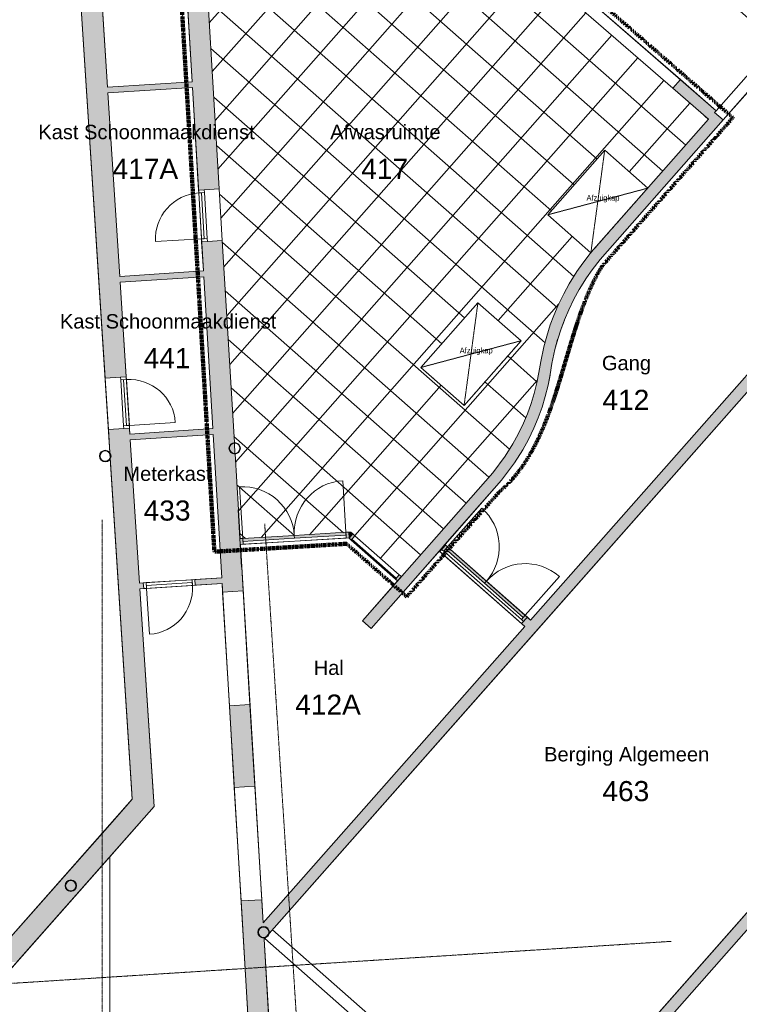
# Model space of a CAD drawing. Header units: millimetres. Extents: x 1158 to 98602, y 910 to 113498.
# Tile 23 of 30: x 73460 to 85981, y 87254 to 104395. Entities that reach past the tile are written whole.
import ezdxf

# ---------------------------------------------------------------- set-up
doc = ezdxf.new("R2010")
doc.units = ezdxf.units.MM
for name, pattern in [('Afbreeklijn', [9, 5, -2, 0, -2]), ('ARC Dash', [4, 2, -2]), ('ARC Grid Line', [22.225, 12.7, -3.175, 3.175, -3.175])]:
    doc.linetypes.add(name, pattern=pattern)
for name, color, linetype, lineweight in [('A--A2__Ruwbouw', 8, 'Continuous', 9), ('A--A45__Plafondafwerkingen', 8, 'Continuous', 15), ('A--L$01A__Algemeen', 7, 'Continuous', 9), ('A--L$07A__Stramien', 1, 'Continuous', 13), ('A--L21__Buitenwanden', 3, 'Continuous', 9), ('A--L22__Binnenwanden', 2, 'Continuous', 9), ('A--L28__Hoofddraagconstructies', 3, 'Continuous', 9), ('A--L3__Afbouw', 2, 'Continuous', 9), ('A--L45__Plafondafwerkingen', 1, 'Continuous', 9), ('A--L82__LosseGebruikersInvent', 1, 'Continuous', 9), ('A--LD30__DetailPenMiddel', 3, 'Continuous', 9), ('A--LR9__AlgVoorz', 7, 'Continuous', 9), ('A--T$01A__Algemeen', 1, 'Continuous', 9), ('A--TR9__AlgVoorz', 1, 'Continuous', 13)]:
    doc.layers.add(name, color=color, linetype=linetype, lineweight=lineweight)
doc.styles.add('Arial', font='arial.ttf', dxfattribs={"height": 350})
doc.styles.add('Arial_1', font='arial.ttf', dxfattribs={"height": 250})
doc.styles.add('Arial_3', font='arial.ttf', dxfattribs={"width": 0.9, "height": 100})

# ---------------------------------------------------------------- blocks, each defined once
blk = doc.blocks.new('32_DO_WB_vo deur enkel1 - vo 2-1766223-DO-Begane grond - nieuwe situatie - plafond')
at = {"layer": 'A--L$01A__Algemeen'}
blk.add_line((520, 50), (520, 850), dxfattribs=at)
blk.add_arc((520, 50), 800, 90, 180, dxfattribs=at)
at = {"layer": 'A--L3__Afbouw'}
for p, q in [((-330, 50), (-330, -50)), ((-280, 50), (-330, 50)), ((520, 50), (-280, 50)), ((-280, 50), (-280, 0)), ((-280, 50), (-280, -50)), ((520, 0), (520, 50)), ((520, -50), (520, 50)), ((520, 50), (570, 50)), ((570, 50), (570, -50)), ((-330, -50), (-280, -50)), ((520, 0), (-280, 0)), ((-280, -50), (520, -50)), ((570, -50), (520, -50))]:
    blk.add_line(p, q, dxfattribs=at)
blk = doc.blocks.new('32_DO_WB_vo deur enkel1 - vo 2-1766231-DO-Begane grond - nieuwe situatie - plafond')
at = {"layer": 'A--L$01A__Algemeen'}
blk.add_line((520, 185), (520, 985), dxfattribs=at)
blk.add_arc((520, 185), 800, 90, 180, dxfattribs=at)
at = {"layer": 'A--L3__Afbouw'}
for p, q in [((-330, 185), (-330, 85)), ((-280, 185), (-330, 185)), ((520, 185), (-280, 185)), ((-280, 185), (-280, 135)), ((-280, 185), (-280, 85)), ((520, 135), (520, 185)), ((520, 85), (520, 185)), ((520, 185), (570, 185)), ((570, 185), (570, 85)), ((-330, 85), (-280, 85)), ((520, 135), (-280, 135)), ((-280, 85), (520, 85)), ((570, 85), (520, 85))]:
    blk.add_line(p, q, dxfattribs=at)
blk = doc.blocks.new('32_DO_WB_vo deur enkel1 - vo 2-1766233-DO-Begane grond - nieuwe situatie - plafond')
at = {"layer": 'A--L$01A__Algemeen'}
blk.add_line((520, -180), (520, -980), dxfattribs=at)
blk.add_arc((520, -180), 800, 180, 270, dxfattribs=at)
at = {"layer": 'A--L3__Afbouw'}
for p, q in [((-280, -80), (-330, -80)), ((-330, -80), (-330, -180)), ((-280, -80), (-280, -180)), ((520, -80), (-280, -80)), ((-280, -130), (-280, -180)), ((-280, -130), (520, -130)), ((520, -180), (520, -80)), ((520, -80), (570, -80)), ((520, -180), (520, -130)), ((570, -80), (570, -180)), ((-330, -180), (-280, -180)), ((-280, -180), (520, -180)), ((570, -180), (520, -180))]:
    blk.add_line(p, q, dxfattribs=at)
blk = doc.blocks.new('32_DO_WB_vo deur dubbel - vo-1960558-DO-Begane grond - nieuwe situatie - plafond')
at = {"layer": 'A--L3__Afbouw'}
h = blk.add_hatch(color=10, dxfattribs=at)
h.paths.add_polyline_path([(-1315, -50), (-1265, -50), (-1265, 50), (-1315, 50), (-1315, -8)])
h.paths.add_polyline_path([(535, -50), (585, -50), (585, 50), (535, 50), (535, -47)])
for points in [[(-1265, 0), (-365, 0), (-365, 50), (-1265, 50)], [(-365, 0), (535, 0), (535, 50), (-365, 50)]]:
    blk.add_hatch(color=10, dxfattribs=at).paths.add_polyline_path(points)
at = {"layer": 'A--L$01A__Algemeen'}
for p, q in [((-1265, 50), (-1265, 950)), ((535, 50), (535, 950))]:
    blk.add_line(p, q, dxfattribs=at)
for centre, start, end in [((-1265, 50), 360, 90), ((535, 50), 90, 180)]:
    blk.add_arc(centre, 900, start, end, dxfattribs=at)
at = {"layer": 'A--L3__Afbouw'}
for p, q in [((-1315, 50), (-1265, 50)), ((-1265, 50), (-365, 50)), ((-1265, 0), (-1265, 50)), ((-1265, 50), (-1265, -50)), ((-365, 50), (-365, 0)), ((-365, 50), (535, 50)), ((-365, 0), (-365, 50)), ((535, 50), (535, 0)), ((535, -50), (535, 50)), ((535, 50), (585, 50)), ((-1265, -50), (-1315, -50)), ((-365, 0), (-1265, 0)), ((-1265, -50), (535, -50)), ((535, 0), (-365, 0)), ((585, -50), (535, -50))]:
    blk.add_line(p, q, dxfattribs=at)
blk = doc.blocks.new('32_DO_WB_vo deur dubbel - vo-1929432-DO-Begane grond - nieuwe situatie - plafond')
at = {"layer": 'A--L3__Afbouw'}
h = blk.add_hatch(color=10, dxfattribs=at)
h.paths.add_polyline_path([(585, -25), (585, 75), (535, 75), (541, -25)])
h.paths.add_polyline_path([(-1265, -25), (-1265, 75), (-1315, 75), (-1315, -25), (-1270, -25)])
for points in [[(-365, 25), (-365, 75), (-1265, 75), (-1265, 25)], [(535, 25), (528, 75), (-365, 75), (-365, 25), (528, 25)]]:
    blk.add_hatch(color=10, dxfattribs=at).paths.add_polyline_path(points)
at = {"layer": 'A--L$01A__Algemeen'}
for p, q in [((-1265, 75), (-1265, 975)), ((535, 75), (535, 975))]:
    blk.add_line(p, q, dxfattribs=at)
for centre, start, end in [((-1265, 75), 360, 90), ((535, 75), 90, 180)]:
    blk.add_arc(centre, 900, start, end, dxfattribs=at)
at = {"layer": 'A--L3__Afbouw'}
for p, q in [((-1315, 75), (-1265, 75)), ((-1265, 75), (-365, 75)), ((-1265, 25), (-1265, 75)), ((-1265, 75), (-1265, -25)), ((-365, 25), (-1265, 25)), ((-365, 75), (-365, 25)), ((-365, 75), (535, 75)), ((-365, 25), (-365, 75)), ((535, 25), (-365, 25)), ((535, 75), (535, 25)), ((535, -25), (535, 75)), ((535, 75), (585, 75)), ((-1265, -25), (-1315, -25)), ((-1265, -25), (535, -25)), ((585, -25), (535, -25))]:
    blk.add_line(p, q, dxfattribs=at)
blk = doc.blocks.new('28_SCF_ARC_stalen_kolom_rond - Stalen kolom ø200mm-V14-DO-Begane grond - nieuwe situatie - plafond')
at = {"layer": 'A--L28__Hoofddraagconstructies'}
h = blk.add_hatch(color=9, dxfattribs=at)
h.paths.add_polyline_path([(-17, -98), (17, -98), (50, -87), (77, -64), (94, -34), (98, 12), (94, 34), (77, 64), (50, 87), (17, 98), (-17, 98), (-50, 87), (-77, 64), (-98, 12), (-100, 0), (-94, -34), (-77, -64), (-50, -87)])
h.paths.add_polyline_path([(16, -89), (-16, -89), (-45, -78), (-69, -58), (-85, -31), (-88, 12), (-85, 31), (-69, 58), (-45, 78), (-16, 89), (16, 89), (45, 78), (69, 58), (88, 12), (90, 0), (85, -31), (69, -58), (45, -78)])
for radius, start, end in [(100, 0, 180), (100, 180, 360), (90, 360, 180), (90, 180, 360)]:
    blk.add_arc((0, 0), radius, start, end, dxfattribs=at)
blk = doc.blocks.new('28_SCF_ARC_stalen_kolom_rond - Stalen kolom ø200mm-1729722-DO-Begane grond - nieuwe situatie - plafond')
at = {"layer": 'A--L28__Hoofddraagconstructies'}
h = blk.add_hatch(color=9, dxfattribs=at)
h.paths.add_polyline_path([(17, -98), (50, -87), (77, -64), (94, -34), (100, 0), (94, 34), (77, 64), (50, 87), (17, 98), (-17, 98), (-50, 87), (-77, 64), (-94, 34), (-100, 0), (-94, -34), (-77, -64), (-50, -87), (-17, -98)])
h.paths.add_polyline_path([(-16, -89), (-45, -78), (-69, -58), (-85, -31), (-90, 0), (-85, 31), (-69, 58), (-45, 78), (-16, 89), (16, 89), (45, 78), (69, 58), (85, 31), (90, 0), (85, -31), (69, -58), (45, -78), (16, -89)])
for radius, start, end in [(100, 0, 180), (100, 180, 360), (90, 360, 180), (90, 180, 360)]:
    blk.add_arc((0, 0), radius, start, end, dxfattribs=at)
blk = doc.blocks.new('32_WI_WB_fixed glass - Ontwerpraam-2258922-DO-Begane grond - nieuwe situatie - plafond')
at = {"layer": 'A--L3__Afbouw'}
h = blk.add_hatch(color=10, dxfattribs=at)
h.paths.add_polyline_path([(-563, 50), (-563, -50), (-513, -50), (-513, 50)])
h.paths.add_polyline_path([(513, 50), (513, -50), (563, -50), (563, 50)])
blk.add_hatch(color=10, dxfattribs=at).paths.add_polyline_path([(-513, 50), (-513, 29), (513, 29), (513, 50), (-136, 50)])
for p, q in [((-563, -50), (-563, 50)), ((-563, 50), (-513, 50)), ((-513, 50), (513, 50)), ((-513, 29), (-513, 50)), ((-513, 50), (-513, -50)), ((513, 29), (-513, 29)), ((513, 50), (513, 29)), ((513, -50), (513, 50)), ((513, 50), (563, 50)), ((563, 50), (563, -50)), ((-513, -50), (-563, -50)), ((-513, -50), (513, -50)), ((563, -50), (513, -50))]:
    blk.add_line(p, q, dxfattribs=at)
blk = doc.blocks.new('83_FU_FB_Afzuigkap - 1500x1000-2444523-DO-Begane grond - nieuwe situatie - plafond')
at = {"layer": 'A--L82__LosseGebruikersInvent', "linetype": 'ARC Dash'}
for p, q in [((-750, -500), (750, 500)), ((-750, 500), (750, -500)), ((-750, -500), (-750, 500)), ((-750, 500), (750, 500)), ((750, 500), (750, -500)), ((750, -500), (-750, -500))]:
    blk.add_line(p, q, dxfattribs=at)

msp = doc.modelspace()

# ---------------------------------------------------------------- hatches: boundary and pattern name
at = {"layer": 'A--A2__Ruwbouw'}
h = msp.add_hatch(color=10, dxfattribs=at)
h.paths.add_polyline_path([(78373.9, 71262.4), (78733.2, 71285), (78523.1, 74800.5), (78163.7, 74779.1), (78296.5, 72556.6)])
h.paths.add_polyline_path([(78110.1, 75677.5), (78469.4, 75698.9), (78234.2, 79634.9), (78211, 79634.9), (78168, 79655.4), (78143.8, 79682.9), (78133.8, 79702.6), (78128.3, 79733.4), (78143.8, 79783.8), (78168, 79811.3), (78183.9, 79822), (78222.5, 79831.8), (78131.8, 81348.9), (77772.4, 81327.4), (78068.8, 76367.4)])
h.paths.add_polyline_path([(78233.6, 79644.7), (78223, 79822), (78207.1, 79820), (78167.1, 79797.6), (78151.7, 79777.9), (78143.8, 79764.1), (78138.3, 79733.4), (78151.7, 79688.8), (78167.1, 79669.1), (78183.3, 79655.4), (78212.7, 79644.7)])
h.paths.add_polyline_path([(77654.3, 83303.9), (78013.7, 83325.3), (77709.9, 88409.5), (77686.6, 88409.5), (77643.7, 88430.1), (77619.4, 88457.5), (77609.3, 88478.2), (77604, 88508), (77619.4, 88558.5), (77643.7, 88586), (77659.6, 88596.7), (77698.1, 88606.5), (77670.2, 89074.2), (77310.8, 89052.7), (77481.1, 86203.7)])
h.paths.add_polyline_path([(77688.4, 88419.4), (77709.3, 88419.4), (77698.7, 88596.7), (77682.8, 88594.6), (77642.7, 88572.3), (77627.4, 88552.6), (77619.4, 88538.8), (77614, 88508), (77627.4, 88463.4), (77642.7, 88443.7), (77659, 88430.1), (77686.6, 88420)])
h.paths.add_polyline_path([(77192.7, 91029.1), (77552.1, 91050.6), (77467.1, 92473.1), (77107.7, 92451.6)])
h.paths.add_polyline_path([(76989.6, 94428.1), (77349, 94449.6), (77206.4, 96834.5), (77183.2, 96834.5), (77140.2, 96855.1), (77116, 96882.5), (77106, 96902.2), (77100.6, 96933), (77116, 96983.5), (77140.2, 97010.9), (77156.1, 97021.6), (77194.7, 97031.5), (76984.4, 100551.1), (76625, 100529.6), (76980.6, 94579.5)])
h.paths.add_polyline_path([(77205.9, 96844.4), (77195.3, 97021.6), (77179.4, 97019.6), (77139.3, 96997.3), (77124, 96977.6), (77116, 96963.8), (77110.6, 96933), (77124, 96888.4), (77139.3, 96868.7), (77155.6, 96855.1), (77184.9, 96844.4)])
h.paths.add_polyline_path([(76571.3, 101428), (76930.7, 101449.5), (76693.8, 105414.3), (76669.3, 105414.8), (76627.5, 105434.9), (76603.3, 105462.3), (76593.3, 105482), (76587.9, 105512.8), (76603.3, 105563.3), (76618.9, 105583.5), (76648.1, 105603.1), (76682, 105611.3), (76318.3, 111697.3), (75973.6, 111431.1), (76464.6, 103214.2)])
h.paths.add_polyline_path([(76672.2, 105424.2), (76693.2, 105424.2), (76682.6, 105601.5), (76666.7, 105599.4), (76626.6, 105577.1), (76611.3, 105557.4), (76602.1, 105537), (76597.9, 105512.8), (76611.3, 105468.2), (76626.6, 105448.5), (76642.9, 105434.9), (76670.5, 105424.8)])
h = msp.add_hatch(color=10, dxfattribs=at)
h.paths.add_polyline_path([(75418.2, 90824.3), (75763.7, 91215.6), (75371.8, 97281.8), (75002.6, 97257.9), (75033.5, 96848.9), (75043.5, 96829.2), (75048.9, 96798.4), (75036.4, 96734.2), (75129, 95301.7)])
h.paths.add_polyline_path([(75034, 96770.9), (75038.9, 96798.4), (75032.3, 96798.4), (75033.5, 96779.7)])
h.paths.add_polyline_path([(74944.6, 98156.1), (75313.8, 98179.9), (74824, 105761.8), (74454.8, 105737.9), (74835.1, 99850.7)])
h.paths.add_polyline_path([(74324.6, 107753.7), (74693.8, 107777.6), (74603.7, 109173.1), (74234.4, 109149.2), (74247.4, 108948.7)])
h = msp.add_hatch(color=10, dxfattribs=at)
h.paths.add_polyline_path([(85445.2, 102660.4), (85577.4, 102810.5), (84955.4, 103351.2), (84824.2, 103200.2)])
h.paths.add_polyline_path([(81764.1, 105860.3), (81895.3, 106011.2), (81242.2, 106579), (81111, 106428.1)])
h.paths.add_polyline_path([(79978.4, 107412.6), (80109.6, 107563.5), (79494, 108098.7), (79361.8, 107948.6), (79714.8, 107641.7)])
h = msp.add_hatch(color=10, dxfattribs=at)
h.paths.add_polyline_path([(83559.6, 100217.4), (85702.4, 102649.8), (85552.3, 102782), (83405.6, 100345.2), (83450.8, 100307.7)])
h.paths.add_polyline_path([(86769.1, 103860.6), (86770.1, 103861.8), (86619, 103992.8)])
for points in [[(74994.7, 103119.2), (76464.6, 103214.2), (76458.6, 103314), (74988.3, 103219)], [(83420.6, 100039.4), (83559.6, 100217.4), (83405.6, 100345.2), (83259.6, 100158.2)], [(83322.6, 99898.4), (83420.6, 100039.4), (83259.6, 100158.2), (83155.7, 100008.8)], [(75207.5, 99826.2), (76661.4, 99920.2), (76655.5, 100020), (75201, 99926), (75205.9, 99850.7)], [(83195.6, 99696.4), (83322.6, 99898.4), (83155.7, 100008.8), (83023.4, 99798.2)], [(83103.6, 99530.4), (83195.6, 99696.4), (83023.4, 99798.2), (82926, 99622.6)], [(83012.6, 99342.4), (83103.6, 99530.4), (82926, 99622.6), (82830.4, 99425.1)], [(82939.6, 99170.4), (83012.6, 99342.4), (82830.4, 99425.1), (82754, 99244.9)], [(82821.6, 98830.4), (82880.6, 99014.4), (82691.7, 99080.4), (82629.8, 98887.2)], [(82880.6, 99014.4), (82939.6, 99170.4), (82754, 99244.9), (82691.7, 99080.4)], [(82773.6, 98653.4), (82821.6, 98830.4), (82629.8, 98887.2), (82579.1, 98700.3)], [(82721.6, 98407.4), (82773.6, 98653.4), (82579.1, 98700.3), (82524.9, 98444.1)], [(82690.6, 98215.4), (82721.6, 98407.4), (82524.9, 98444.1), (82493.8, 98251)], [(82653.6, 98030.4), (82690.6, 98215.4), (82493.8, 98251), (82458.4, 98074.3)], [(82604.6, 97834.4), (82653.6, 98030.4), (82458.4, 98074.3), (82411.8, 97887.7)], [(82548.6, 97649.4), (82604.6, 97834.4), (82411.8, 97887.7), (82358.6, 97712.2)], [(82481.6, 97462.4), (82548.6, 97649.4), (82358.6, 97712.2), (82295.2, 97535)], [(82407.6, 97286.4), (82481.6, 97462.4), (82295.2, 97535), (82225.1, 97368.3)], [(82311.6, 97085.4), (82407.6, 97286.4), (82225.1, 97368.3), (82133.6, 97176.8)], [(75384.7, 97082.2), (76825.4, 97175.3), (76819.5, 97275.1), (75378.3, 97182)], [(82213.6, 96907.4), (82311.6, 97085.4), (82133.6, 97176.8), (82041.3, 97009.1)], [(82071.6, 96682.4), (82213.6, 96907.4), (82041.3, 97009.1), (81906.7, 96795.9)], [(81845.8, 96380.7), (82071.6, 96682.4), (81906.7, 96795.9), (81690.4, 96506.8)], [(80860.8, 95259), (81845.8, 96380.7), (81690.4, 96506.8), (80710.5, 95391), (80860.5, 95259.3)], [(79192.1, 95373.6), (79195.2, 95373.8), (79256, 95442.9), (79219.1, 95475.4), (79186.2, 95473.4)], [(79573.3, 93796.9), (80860.4, 95259.2), (80710.3, 95391.3), (79423.2, 93929)]]:
    msp.add_hatch(color=10, dxfattribs=at).paths.add_polyline_path(points)
h = msp.add_hatch(color=10, dxfattribs=at)
h.paths.add_polyline_path([(77711.2, 88387.1), (77721.4, 88409.5), (77709.9, 88409.5)])
h.paths.add_polyline_path([(77719.6, 88419.4), (77754, 88435.6), (77789.2, 88480.6), (77794, 88508), (77780.6, 88552.6), (77765.3, 88572.3), (77749, 88586), (77698.7, 88596.7), (77709.3, 88419.4)])
h.paths.add_polyline_path([(77800.5, 88488.3), (86242.3, 98050.6), (86092.2, 98182.9), (77694.3, 88670.2), (77698.1, 88606.5), (77721.4, 88606.5), (77764.3, 88586), (77788.6, 88558.5), (77798, 88542.2), (77801.8, 88495.8)])
h = msp.add_hatch(color=10, dxfattribs=at)
h.paths.add_polyline_path([(83863.8, 85994.2), (89668.5, 92583.2), (89518.4, 92715.4), (83713.7, 86126.4)])
h.paths.add_polyline_path([(90924.5, 94008.9), (91768.5, 94967.1), (91618.5, 95099.3), (90774.4, 94141.1), (90922.7, 94010.4)])
h.paths.add_polyline_path([(92350.3, 95627.4), (92491.2, 95796.4), (92345.6, 95924.7), (92204.6, 95755.7), (92275.2, 95693.5)])
h.paths.add_polyline_path([(93077.4, 96452.8), (93996.1, 97495.6), (93846, 97627.8), (92927.3, 96585), (93002.4, 96518.9)])
h = msp.add_hatch(color=10, dxfattribs=at)
h.paths.add_polyline_path([(82250.2, 93830.8), (82349.5, 93943.3), (82293.1, 93992.9), (82193.9, 93880.4)])
h.paths.add_polyline_path([(80768.3, 95136.4), (80867.5, 95249), (80858.9, 95256.5), (80759.8, 95144)])
h = msp.add_hatch(color=10, dxfattribs=at)
h.paths.add_polyline_path([(75552.3, 94487.3), (75617.2, 94491.5), (75610.7, 94591.3), (75545.9, 94587.1), (75552.1, 94491.5)])
h.paths.add_polyline_path([(76515.3, 94549.5), (76980.6, 94579.5), (76974.6, 94679.4), (76508.9, 94649.3)])
h = msp.add_hatch(color=10, dxfattribs=at)
h.paths.add_polyline_path([(72891.1, 87961.7), (73414.1, 87995.1), (75797.3, 90694.7), (75763.7, 91215.6), (73347, 88478.2)])
h.paths.add_polyline_path([(74364.1, 89220.2), (74331.1, 89220.2), (74288.2, 89240.7), (74263.9, 89268.2), (74253.9, 89287.9), (74250.7, 89331.1), (74263.9, 89369.2), (74288.2, 89396.6), (74304.1, 89407.3), (74332.9, 89417.2), (74365.9, 89417.2), (74407.6, 89397.6), (74433.1, 89369.2), (74446.3, 89331.1), (74447.5, 89312.8), (74433.1, 89268.2), (74408.8, 89240.7), (74379.8, 89225.3), (74365.9, 89220.2)])
h.paths.add_polyline_path([(74332.9, 89230.1), (74369.7, 89232.1), (74409.8, 89254.4), (74425.1, 89274.1), (74433.1, 89287.9), (74436.3, 89331.1), (74425.1, 89363.3), (74401.9, 89389.6), (74393.5, 89396.6), (74364.1, 89407.3), (74327.3, 89405.3), (74287.2, 89383), (74271.9, 89363.3), (74260.7, 89331.1), (74258.5, 89318.7), (74271.9, 89274.1), (74287.2, 89254.4), (74303.5, 89240.7), (74331.1, 89230.7)])
at = {"layer": 'A--A45__Plafondafwerkingen'}
h = msp.add_hatch(dxfattribs=at)
h.set_pattern_fill('FP_27', color=254, style=0, pattern_type=2)
h.set_pattern_definition([(318.622, (84382.2, 101196.55), (-396.614, -450.22), []), (228.622, (84382.2, 101196.55), (-450.22, 396.614), [])])
h.paths.add_polyline_path([(80101, 94699.1), (81690.4, 96506.8), (81906.7, 96795.9), (82083.3, 97085.4), (82186, 97286.4), (82264.7, 97462.4), (82336.2, 97649.4), (82395.6, 97834.4), (82447.5, 98030.4), (82486.6, 98215.4), (82614.4, 98830.4), (82670.6, 99014.4), (82725.8, 99170.4), (82830.4, 99425.1), (82966.9, 99696.4), (83086.4, 99898.4), (83177, 100039.4), (83259.6, 100158.2), (83398.7, 100336.4), (82647.9, 100997.6), (83639.2, 102123.3), (84389.8, 101462.4), (85445.2, 102660.4), (79361.8, 107948.6), (76721.4, 104951.1), (77194.7, 97031.5), (77217.9, 97031.5), (77264.7, 97007.7), (77285.1, 96983.5), (77295.1, 96963.8), (77300.6, 96933), (77285.1, 96882.5), (77259.7, 96854.1), (77245, 96844.4), (77206.4, 96834.5), (77295.5, 95360.4), (79227.5, 95468), (80100.9, 94699.2)])
h.paths.add_polyline_path([(77205.9, 96844.4), (77217.9, 96845), (77261.8, 96868.7), (77277.2, 96888.4), (77285.1, 96902.2), (77290.6, 96933), (77277.2, 96977.6), (77259.7, 96999.1), (77245.6, 97010.9), (77195.3, 97021.6), (77197.1, 96990.8)])
h.paths.add_polyline_path([(81192.2, 97680.2), (80441.7, 98341.1), (81433, 99466.8), (82183.5, 98805.9)])

# ---------------------------------------------------------------- linework, layer by layer
at = {"layer": 'A--L$07A__Stramien', "linetype": 'ARC Grid Line'}
for p, q in [((74895.6, 95686.5), (74895.6, 40299.5)), ((77723, 95618), (81276.4, 40345.2)), ((84798, 88349.7), (39730.3, 85478.1))]:
    msp.add_line(p, q, dxfattribs=at)
at = {"layer": 'A--L21__Buitenwanden'}
for p, q in [((81607.8, 85247.5), (77856.7, 88552)), ((77724.4, 88402), (81475.6, 85097.4))]:
    msp.add_line(p, q, dxfattribs=at)
at = {"layer": 'A--L22__Binnenwanden', "lineweight": 15}
for p, q in [((76458.6, 103314), (76184.5, 107901.7)), ((74824, 105761.8), (74988.3, 103219)), ((74944.6, 98156.1), (74454.8, 105737.9)), ((76721.4, 104951.1), (76930.7, 101449.5)), ((74988.3, 103219), (76458.6, 103314)), ((76464.6, 103214.2), (74994.7, 103119.2)), ((76571.3, 101428), (76464.6, 103214.2)), ((84824.2, 103200.2), (84955.4, 103351.2)), ((85445.2, 102660.4), (84824.2, 103200.2)), ((84955.4, 103351.2), (85577.4, 102810.5)), ((74994.7, 103119.2), (75201, 99926)), ((85577.4, 102810.5), (85552.3, 102782)), ((85552.3, 102782), (85702.4, 102649.8)), ((83405.6, 100345.2), (85445.2, 102660.4)), ((85702.4, 102649.8), (83559.6, 100217.4)), ((76930.7, 101449.5), (76671.1, 101434)), ((76655.5, 100020), (76625, 100529.6)), ((76724.8, 100535.6), (76984.4, 100551.1)), ((76984.4, 100551.1), (77194.7, 97031.5)), ((83259.6, 100158.2), (83405.6, 100345.2)), ((83155.7, 100008.8), (83259.6, 100158.2)), ((83559.6, 100217.4), (83420.6, 100039.4)), ((75201, 99926), (76655.5, 100020)), ((83023.4, 99798.2), (83155.7, 100008.8)), ((83420.6, 100039.4), (83322.6, 99898.4)), ((76661.4, 99920.2), (75207.5, 99826.2)), ((75207.5, 99826.2), (75313.8, 98179.9)), ((76819.5, 97275.1), (76661.4, 99920.2)), ((82926, 99622.6), (83023.4, 99798.2)), ((83322.6, 99898.4), (83195.6, 99696.4)), ((82830.4, 99425.1), (82926, 99622.6)), ((83195.6, 99696.4), (83103.6, 99530.4)), ((82754, 99244.9), (82830.4, 99425.1)), ((83103.6, 99530.4), (83012.6, 99342.4)), ((83012.6, 99342.4), (82939.6, 99170.4)), ((82629.8, 98887.2), (82691.7, 99080.4)), ((82691.7, 99080.4), (82754, 99244.9)), ((82939.6, 99170.4), (82880.6, 99014.4)), ((82880.6, 99014.4), (82821.6, 98830.4)), ((82579.1, 98700.3), (82629.8, 98887.2)), ((82821.6, 98830.4), (82773.6, 98653.4)), ((82524.9, 98444.1), (82579.1, 98700.3)), ((82773.6, 98653.4), (82721.6, 98407.4)), ((82493.8, 98251), (82524.9, 98444.1)), ((82721.6, 98407.4), (82690.6, 98215.4)), ((82349.5, 93943.3), (86158.4, 98257.8)), ((82458.4, 98074.3), (82493.8, 98251)), ((75214, 98173.5), (74944.6, 98156.1)), ((86242.3, 98050.6), (77800.5, 88488.3)), ((82411.8, 97887.7), (82458.4, 98074.3)), ((82690.6, 98215.4), (82653.6, 98030.4)), ((82358.6, 97712.2), (82411.8, 97887.7)), ((82653.6, 98030.4), (82604.6, 97834.4)), ((82295.2, 97535), (82358.6, 97712.2)), ((82604.6, 97834.4), (82548.6, 97649.4)), ((82225.1, 97368.3), (82295.2, 97535)), ((82548.6, 97649.4), (82481.6, 97462.4)), ((82133.6, 97176.8), (82225.1, 97368.3)), ((82481.6, 97462.4), (82407.6, 97286.4)), ((75002.6, 97257.9), (75272, 97275.3)), ((75028.4, 96857.6), (75002.6, 97257.9)), ((75371.8, 97281.8), (75378.3, 97182)), ((75378.3, 97182), (76819.5, 97275.1)), ((82407.6, 97286.4), (82311.6, 97085.4)), ((76825.4, 97175.3), (75384.7, 97082.2)), ((75384.7, 97082.2), (75545.9, 94587.1)), ((76974.6, 94679.4), (76825.4, 97175.3)), ((77195.3, 97021.6), (77205.9, 96844.4)), ((82041.3, 97009.1), (82133.6, 97176.8)), ((82311.6, 97085.4), (82213.6, 96907.4)), ((81906.7, 96795.9), (82041.3, 97009.1)), ((82213.6, 96907.4), (82071.6, 96682.4)), ((75034, 96770.9), (75029.9, 96835.5)), ((75418.2, 90824.3), (75035.3, 96751.2)), ((77206.4, 96834.5), (77264.7, 95859.5)), ((81690.4, 96506.8), (81906.7, 96795.9)), ((82071.6, 96682.4), (81845.8, 96380.7)), ((80710.5, 95391), (81690.4, 96506.8)), ((81845.8, 96380.7), (80860.8, 95259)), ((77264.7, 95859.5), (77259.7, 95859.2)), ((77259.7, 95859.2), (77319.4, 94861)), ((79184, 95373.1), (79192.1, 95373.6)), ((79190, 95367.9), (79184, 95373.1)), ((79186.2, 95473.4), (79219.1, 95475.4)), ((79192.1, 95373.6), (79186.2, 95473.4)), ((79256, 95442.9), (79190, 95367.9)), ((79219.1, 95475.4), (79256, 95442.9)), ((79423.2, 93929), (80710.3, 95391.3)), ((80710.3, 95391.3), (80710.6, 95391.1)), ((80860.4, 95259.2), (79573.3, 93796.9)), ((80759.8, 95144), (80858.9, 95256.5)), ((80768.3, 95136.4), (80759.8, 95144)), ((80867.5, 95249), (80768.3, 95136.4)), ((80858.9, 95256.5), (80867.5, 95249)), ((80860.8, 95259), (80860.5, 95259.3)), ((77319.4, 94861), (77324.4, 94861.3)), ((77324.4, 94861.3), (77349, 94449.6)), ((76508.9, 94649.3), (76974.6, 94679.4)), ((75545.9, 94587.1), (75610.7, 94591.3)), ((75617.2, 94491.5), (75552.3, 94487.3)), ((75552.3, 94487.3), (75797.3, 90694.7)), ((76980.6, 94579.5), (76515.3, 94549.5)), ((76989.6, 94428.1), (76980.6, 94579.5)), ((77349, 94449.6), (76989.6, 94428.1)), ((82193.9, 93880.4), (82293.1, 93992.9)), ((82293.1, 93992.9), (82349.5, 93943.3)), ((77694.3, 88670.2), (82250.2, 93830.8)), ((79573.3, 93796.9), (79423.2, 93929)), ((82250.2, 93830.8), (82193.9, 93880.4)), ((83779.8, 86201.4), (89518.4, 92715.4)), ((89668.5, 92583.2), (83863.8, 85994.2)), ((77107.7, 92451.6), (77467.1, 92473.1)), ((77192.7, 91029.1), (77107.7, 92451.6)), ((77467.1, 92473.1), (77552.1, 91050.6)), ((77552.1, 91050.6), (77192.7, 91029.1)), ((72891.1, 87961.7), (75418.2, 90824.3)), ((75797.3, 90694.7), (73067.3, 87602.2)), ((77310.8, 89052.7), (77670.2, 89074.2)), ((77654.3, 83303.9), (77310.8, 89052.7)), ((77670.2, 89074.2), (77694.3, 88670.2)), ((77784.4, 88470), (77749.1, 88430)), ((77735.6, 88414.7), (77711.2, 88387.1)), ((77711.2, 88387.1), (78013.7, 83325.3))]:
    msp.add_line(p, q, dxfattribs=at)
at = {"layer": 'A--L22__Binnenwanden'}
for p, q in [((84955.4, 103351.2), (81895.3, 106011.2)), ((81764.1, 105860.3), (84824.2, 103200.2)), ((86619, 103992.8), (85577.4, 102810.5)), ((85702.4, 102649.8), (86769.1, 103860.6)), ((76984.4, 100551.1), (76930.7, 101449.5)), ((74944.6, 98156.1), (75002.6, 97257.9)), ((77294.5, 95360.4), (77264.7, 95859.5)), ((77324.4, 94861.3), (77300.5, 95260.6)), ((80768.3, 95136.4), (82193.9, 93880.4)), ((77467.1, 92473.1), (77349, 94449.6)), ((76989.6, 94428.1), (77107.7, 92451.6)), ((77192.7, 91029.1), (77310.8, 89052.7)), ((77670.2, 89074.2), (77552.1, 91050.6))]:
    msp.add_line(p, q, dxfattribs=at)
at = {"layer": 'A--L45__Plafondafwerkingen'}
for p, q in [((83639.2, 102123.3), (82647.9, 100997.6)), ((84389.8, 101462.4), (83639.2, 102123.3)), ((82647.9, 100997.6), (83398.7, 100336.4)), ((81433, 99466.8), (80441.7, 98341.1)), ((82183.5, 98805.9), (81433, 99466.8)), ((81192.2, 97680.2), (82183.5, 98805.9)), ((80441.7, 98341.1), (81192.2, 97680.2)), ((80920.3, 95629.9), (80710.3, 95391.3))]:
    msp.add_line(p, q, dxfattribs=at)
at = {"layer": 'A--LD30__DetailPenMiddel', "linetype": 'Afbreeklijn', "lineweight": 100}
for p, q in [((85869.9, 102688.7), (79333.7, 108370.6)), ((76847.3, 95133.3), (76264.5, 104886.2)), ((85869.9, 102688.7), (83596.8, 100108.4)), ((81809.1, 96178.4), (80195, 94350)), ((79148.8, 95270.8), (76847.3, 95133.3)), ((80195, 94350), (79148.8, 95270.8))]:
    msp.add_line(p, q, dxfattribs=at)
at = {"layer": 'A--LD30__DetailPenMiddel'}
msp.add_line((81607.8, 85247.5), (77856.7, 88552), dxfattribs=at)
msp.add_line((81607.8, 85247.5), (77856.7, 88552), dxfattribs=at)
at = {"layer": 'A--LD30__DetailPenMiddel', "linetype": 'Afbreeklijn', "lineweight": 100}
msp.add_open_spline([(81809.1, 96178.4), (82873.7, 97071.7), (82901.7, 99007.1), (83596.8, 100108.4)], degree=3, dxfattribs=at)
at = {"layer": 'A--LR9__AlgVoorz'}
for p, q in [((75411.3, 90931.3), (74454.8, 105737.9)), ((90814.9, 93884.6), (83863.8, 85994.2)), ((75418.2, 90824.3), (75411.3, 90931.3)), ((75026.6, 90380.7), (75347.2, 90743.9)), ((75347.2, 90743.9), (75418.2, 90824.3)), ((72963.2, 88043.3), (75026.6, 90380.7))]:
    msp.add_line(p, q, dxfattribs=at)
at = {"layer": 'A--LR9__AlgVoorz', "flags": 128}
for points in [[(86620, 103994), (80571.9, 109322.4), (79494, 108098.7), (85577.4, 102810.5)], [(74988.3, 103219), (76458.6, 103314), (76184.5, 107901.7), (74692, 107805.2), (74824, 105761.8)], [(76464.6, 103214.2), (74994.7, 103119.2), (75201, 99926), (76655.5, 100020)], [(76661.4, 99920.2), (75207.5, 99826.2), (75378.3, 97182), (76819.5, 97275.1)], [(77711.2, 88387.1), (78134.4, 81304.8), (81769.9, 85431.6), (83030.1, 86862), (83779.8, 86201.4), (90732.9, 94094.1), (90693.2, 94129.1), (90019.9, 94722.3), (89269.2, 95383.7), (88219.3, 96308.7), (86242.3, 98050.6), (82449.8, 93754.8)], [(76825.4, 97175.3), (75384.7, 97082.2), (75545.9, 94587.1), (76974.6, 94679.4)], [(77300.5, 95260.6), (77694.3, 88670.2), (82250.2, 93830.8), (80799.2, 95109.2), (80759.3, 95144.3), (80218.1, 94529.5), (79573.3, 93796.9), (79423.2, 93929), (80035, 94624.1), (79184, 95373.1)], [(75076.6, 76511.4), (75076.6, 76351.4), (75036.6, 76351.4), (75036.6, 75366.4), (76261.6, 75366.4), (76261.6, 76467.4), (78062.9, 76467.4), (76980.6, 94579.5), (75552.3, 94487.3), (75780.5, 90955.1), (75797.3, 90694.7), (75624.6, 90499), (75026.6, 89821.6), (75026.6, 82512), (75026.6, 82435.5), (73505.6, 80676.4), (75026.6, 79335.5), (75026.6, 79268.9), (75076.6, 79268.9)], [(74976.6, 76511.4), (74976.6, 79246.3), (74774, 79424.9), (73365.2, 80666.9), (75026.6, 82588.4), (75026.6, 89821.6), (73240.5, 87798.5), (73067.3, 87602.2), (72805.8, 87585.6), (54695.6, 86431.7), (54695.6, 76511.4)]]:
    msp.add_lwpolyline(points, close=True, dxfattribs=at)
msp.add_lwpolyline([(86770.1, 103861.8), (85661.8, 102603.7), (83559.6, 100217.4), (83420.6, 100039.4), (83322.6, 99898.4), (83195.6, 99696.4), (83103.6, 99530.4), (83012.6, 99342.4), (82939.6, 99170.4), (82938.2, 99166.6), (82880.6, 99014.4), (82821.6, 98830.4), (82820.4, 98825.9), (82773.6, 98653.4), (82721.6, 98407.4), (82690.6, 98215.4), (82689.1, 98208), (82653.6, 98030.4), (82604.6, 97834.4), (82548.6, 97649.4), (82481.6, 97462.4), (82407.6, 97286.4), (82311.6, 97085.4), (82213.6, 96907.4), (82071.6, 96682.4), (81845.8, 96380.7), (80858.7, 95256.7), (82349.5, 93943.3), (86158.4, 98257.8)], dxfattribs=at)

# ---------------------------------------------------------------- block references
at = {"layer": 'A--L28__Hoofddraagconstructies'}
for name, p in [('28_SCF_ARC_stalen_kolom_rond - Stalen kolom ø200mm-1729722-DO-Begane grond - nieuwe situatie - plafond', (77200.6, 96933)), ('28_SCF_ARC_stalen_kolom_rond - Stalen kolom ø200mm-1729722-DO-Begane grond - nieuwe situatie - plafond', (74948.9, 96798.4)), ('28_SCF_ARC_stalen_kolom_rond - Stalen kolom ø200mm-V14-DO-Begane grond - nieuwe situatie - plafond', (74348.5, 89318.7)), ('28_SCF_ARC_stalen_kolom_rond - Stalen kolom ø200mm-V14-DO-Begane grond - nieuwe situatie - plafond', (74348.5, 89318.7)), ('28_SCF_ARC_stalen_kolom_rond - Stalen kolom ø200mm-1729722-DO-Begane grond - nieuwe situatie - plafond', (77704, 88508))]:
    msp.add_blockref(name, p, dxfattribs=at)
at = {"layer": 'A--L3__Afbouw'}
for name, p, rotation in [('32_DO_WB_vo deur enkel1 - vo 2-1766233-DO-Begane grond - nieuwe situatie - plafond', (76770.7, 101109.4), 273.4196840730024), ('32_DO_WB_vo deur enkel1 - vo 2-1766231-DO-Begane grond - nieuwe situatie - plafond', (75150.5, 97838.7), 273.6959813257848), ('32_DO_WB_vo deur dubbel - vo-1960558-DO-Begane grond - nieuwe situatie - plafond', (78605.4, 95388.6), 3.419684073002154), ('32_DO_WB_vo deur dubbel - vo-1929432-DO-Begane grond - nieuwe situatie - plafond', (81804.7, 94323.3), 318.6181883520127), ('32_WI_WB_fixed glass - Ontwerpraam-2258922-DO-Begane grond - nieuwe situatie - plafond', (79645.4, 95033.5), 138.6454098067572), ('32_DO_WB_vo deur enkel1 - vo 2-1766223-DO-Begane grond - nieuwe situatie - plafond', (76182.8, 94578.1), 183.6959813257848)]:
    msp.add_blockref(name, p, dxfattribs=dict(at, rotation=rotation))
at = {"layer": 'A--L82__LosseGebruikersInvent'}
for p, rotation in [((83518.8, 101230.1), 228.6216958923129), ((81312.6, 98573.4), 228.6331091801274)]:
    msp.add_blockref('83_FU_FB_Afzuigkap - 1500x1000-2444523-DO-Begane grond - nieuwe situatie - plafond', p, dxfattribs=dict(at, rotation=rotation))

# ---------------------------------------------------------------- texts
at = {"layer": 'A--T$01A__Algemeen', "lineweight": 13, "char_height": 100, "width": 634.936, "attachment_point": 1, "style": 'Arial_3'}
for insert in [(83322.1, 101343.5), (81115.8, 98686.7)]:
    msp.add_mtext('Afzuigkap', dxfattribs=dict(at, insert=insert))
at = {"layer": 'A--TR9__AlgVoorz', "attachment_point": 1}
for s, insert, char_height, width, style in [('Kast Schoonmaakdienst', (73783.7, 102564.6), 250, 4537.551, 'Arial_1'), ('Afwasruimte', (78862.3, 102564.6), 250, 2316.877, 'Arial_1'), ('417A', (75075.6, 101972.9), 350, 1410.97, 'Arial'), ('417', (79403.2, 101972.9), 350, 1010.126, 'Arial'), ('Kast Schoonmaakdienst', (74159, 99268.7), 250, 4537.551, 'Arial_1'), ('441', (75616.4, 98677), 350, 1010.126, 'Arial'), ('Gang', (83590.6, 98543), 250, 1026.16, 'Arial_1'), ('412', (83599.1, 97951.3), 350, 1010.126, 'Arial'), ('Meterkast', (75264, 96616.2), 250, 1859.915, 'Arial_1'), ('433', (75616.4, 96024.5), 350, 1010.126, 'Arial'), ('Hal', (78575.7, 93238), 250, 625.316, 'Arial_1'), ('412A', (78253.6, 92646.2), 350, 1410.97, 'Arial'), ('Berging Algemeen', (82585.1, 91732.2), 250, 3463.29, 'Arial_1'), ('463', (83599.1, 91140.5), 350, 1010.126, 'Arial')]:
    msp.add_mtext(s, dxfattribs=dict(at, insert=insert, char_height=char_height, width=width, style=style))

doc.saveas('drawing.dxf')
